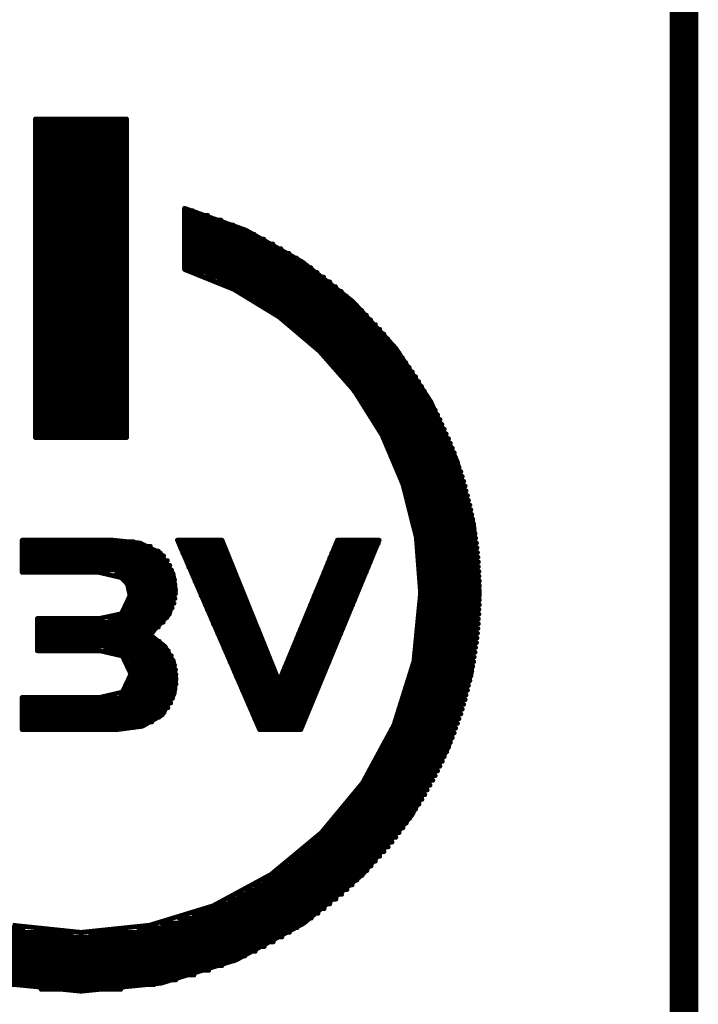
# Model space of a CAD drawing. Extents: x -0.07 to 0.95, y -0.15 to 1.54.
# Tile 12 of 13: x 0.81 to 0.95, y 0.76 to 0.96. Entities that reach past the tile are written whole.
import ezdxf

# ---------------------------------------------------------------- set-up
doc = ezdxf.new("R2010")
doc.units = 0
doc.layers.get('0').update_dxf_attribs({"linetype": 'CONTINUOUS'})
doc.layers.add('gko', color=6, linetype='CONTINUOUS')
doc.layers.add('gto', color=2, linetype='CONTINUOUS')

# ---------------------------------------------------------------- blocks, each defined once
blk = doc.blocks.new('D66')
at = {"const_width": 0.0005}
blk.add_lwpolyline([(-0.00025, 0, 1), (0.00025, 0, 1)], format="xyb", close=True, dxfattribs=at)

msp = doc.modelspace()

# ---------------------------------------------------------------- linework, layer by layer
at = {"layer": 'gko', "color": 6, "const_width": 0.006}
msp.add_lwpolyline([(0.95, -0.05), (0.95, 1.45)], dxfattribs=at)
at = {"layer": 'gto', "color": 2, "const_width": 0.001}
for points in [[(0.8134, 0.9417), (0.8326, 0.9417)], [(0.8134, 0.8746), (0.8134, 0.9417)], [(0.8134, 0.9413), (0.8326, 0.9413)], [(0.8326, 0.8746), (0.8326, 0.9417)], [(0.8134, 0.9403), (0.8326, 0.9403)], [(0.8134, 0.9393), (0.8326, 0.9393)], [(0.8134, 0.9383), (0.8326, 0.9383)], [(0.8134, 0.9373), (0.8326, 0.9373)], [(0.8134, 0.9363), (0.8326, 0.9363)], [(0.8134, 0.9353), (0.8326, 0.9353)], [(0.8134, 0.9343), (0.8326, 0.9343)], [(0.8134, 0.9333), (0.8326, 0.9333)], [(0.8134, 0.9323), (0.8326, 0.9323)], [(0.8134, 0.9313), (0.8326, 0.9313)], [(0.8134, 0.9303), (0.8326, 0.9303)], [(0.8134, 0.9293), (0.8326, 0.9293)], [(0.8134, 0.9283), (0.8326, 0.9283)], [(0.8134, 0.9273), (0.8326, 0.9273)], [(0.8134, 0.9263), (0.8326, 0.9263)], [(0.8134, 0.9253), (0.8326, 0.9253)], [(0.8134, 0.9243), (0.8326, 0.9243)], [(0.8134, 0.9233), (0.8326, 0.9233)], [(0.8134, 0.9223), (0.8326, 0.9223)], [(0.8448, 0.9229), (0.8577, 0.9183)], [(0.8448, 0.91), (0.8448, 0.9229)], [(0.8448, 0.9224), (0.8465, 0.9224)], [(0.8134, 0.9213), (0.8326, 0.9213)], [(0.8134, 0.9203), (0.8326, 0.9203)], [(0.8448, 0.9214), (0.8497, 0.9214)], [(0.8448, 0.9204), (0.8525, 0.9204)], [(0.8134, 0.9193), (0.8326, 0.9193)], [(0.8134, 0.9183), (0.8326, 0.9183)], [(0.8448, 0.9194), (0.855, 0.9194)], [(0.8448, 0.9184), (0.8573, 0.9184)], [(0.8577, 0.9183), (0.8696, 0.9116)], [(0.8134, 0.9173), (0.8326, 0.9173)], [(0.8134, 0.9163), (0.8326, 0.9163)], [(0.8448, 0.9174), (0.8595, 0.9174)], [(0.8448, 0.9164), (0.8615, 0.9164)], [(0.8134, 0.9153), (0.8326, 0.9153)], [(0.8134, 0.9143), (0.8326, 0.9143)], [(0.8448, 0.9154), (0.8634, 0.9154)], [(0.8448, 0.9144), (0.8651, 0.9144)], [(0.8134, 0.9133), (0.8326, 0.9133)], [(0.8134, 0.9123), (0.8326, 0.9123)], [(0.8448, 0.9134), (0.8668, 0.9134)], [(0.8448, 0.9124), (0.8684, 0.9124)], [(0.8134, 0.9113), (0.8326, 0.9113)], [(0.8134, 0.9103), (0.8326, 0.9103)], [(0.8448, 0.9114), (0.8699, 0.9114)], [(0.8448, 0.9104), (0.8714, 0.9104)], [(0.8448, 0.91), (0.8552, 0.9058)], [(0.8696, 0.9116), (0.8802, 0.9033)], [(0.8134, 0.9093), (0.8326, 0.9093)], [(0.8134, 0.9083), (0.8326, 0.9083)], [(0.8466, 0.9094), (0.8727, 0.9094)], [(0.8493, 0.9084), (0.8741, 0.9084)], [(0.8134, 0.9073), (0.8326, 0.9073)], [(0.8134, 0.9063), (0.8326, 0.9063)], [(0.8517, 0.9074), (0.8754, 0.9074)], [(0.8539, 0.9064), (0.8766, 0.9064)], [(0.8552, 0.9058), (0.8647, 0.9)], [(0.8134, 0.9053), (0.8326, 0.9053)], [(0.8134, 0.9043), (0.8326, 0.9043)], [(0.8559, 0.9054), (0.8778, 0.9054)], [(0.8577, 0.9044), (0.8789, 0.9044)], [(0.8134, 0.9033), (0.8326, 0.9033)], [(0.8134, 0.9023), (0.8326, 0.9023)], [(0.8595, 0.9034), (0.88, 0.9034)], [(0.8611, 0.9024), (0.8811, 0.9024)], [(0.8802, 0.9033), (0.8893, 0.8934)], [(0.8134, 0.9013), (0.8326, 0.9013)], [(0.8134, 0.9003), (0.8326, 0.9003)], [(0.8626, 0.9014), (0.8821, 0.9014)], [(0.8641, 0.9004), (0.8831, 0.9004)], [(0.8647, 0.9), (0.8732, 0.8928)], [(0.8134, 0.8993), (0.8326, 0.8993)], [(0.8134, 0.8983), (0.8326, 0.8983)], [(0.8655, 0.8994), (0.884, 0.8994)], [(0.8668, 0.8984), (0.885, 0.8984)], [(0.8681, 0.8974), (0.8859, 0.8974)], [(0.8134, 0.8973), (0.8326, 0.8973)], [(0.8134, 0.8963), (0.8326, 0.8963)], [(0.8693, 0.8964), (0.8868, 0.8964)], [(0.8704, 0.8954), (0.8876, 0.8954)], [(0.8134, 0.8953), (0.8326, 0.8953)], [(0.8134, 0.8943), (0.8326, 0.8943)], [(0.8134, 0.8933), (0.8326, 0.8933)], [(0.8715, 0.8944), (0.8884, 0.8944)], [(0.8726, 0.8934), (0.8892, 0.8934)], [(0.8893, 0.8934), (0.8967, 0.8821)], [(0.8134, 0.8923), (0.8326, 0.8923)], [(0.8134, 0.8913), (0.8326, 0.8913)], [(0.8732, 0.8928), (0.8805, 0.8845)], [(0.8736, 0.8924), (0.89, 0.8924)], [(0.8746, 0.8914), (0.8907, 0.8914)], [(0.8134, 0.8903), (0.8326, 0.8903)], [(0.8134, 0.8893), (0.8326, 0.8893)], [(0.8755, 0.8904), (0.8914, 0.8904)], [(0.8764, 0.8894), (0.8921, 0.8894)], [(0.8134, 0.8883), (0.8326, 0.8883)], [(0.8134, 0.8873), (0.8326, 0.8873)], [(0.8773, 0.8884), (0.8928, 0.8884)], [(0.8782, 0.8874), (0.8935, 0.8874)], [(0.8134, 0.8863), (0.8326, 0.8863)], [(0.8134, 0.8853), (0.8326, 0.8853)], [(0.879, 0.8864), (0.8941, 0.8864)], [(0.8798, 0.8854), (0.8947, 0.8854)], [(0.8134, 0.8843), (0.8326, 0.8843)], [(0.8134, 0.8833), (0.8326, 0.8833)], [(0.8805, 0.8845), (0.8864, 0.8751)], [(0.8805, 0.8844), (0.8953, 0.8844)], [(0.8812, 0.8834), (0.8959, 0.8834)], [(0.8134, 0.8823), (0.8326, 0.8823)], [(0.8134, 0.8813), (0.8326, 0.8813)], [(0.8819, 0.8824), (0.8965, 0.8824)], [(0.8826, 0.8814), (0.897, 0.8814)], [(0.8967, 0.8821), (0.9022, 0.8696)], [(0.8134, 0.8803), (0.8326, 0.8803)], [(0.8134, 0.8793), (0.8326, 0.8793)], [(0.8833, 0.8804), (0.8976, 0.8804)], [(0.8839, 0.8794), (0.8981, 0.8794)], [(0.8134, 0.8783), (0.8326, 0.8783)], [(0.8134, 0.8773), (0.8326, 0.8773)], [(0.8845, 0.8784), (0.8986, 0.8784)], [(0.8851, 0.8774), (0.899, 0.8774)], [(0.8134, 0.8763), (0.8326, 0.8763)], [(0.8134, 0.8753), (0.8326, 0.8753)], [(0.8134, 0.8746), (0.8326, 0.8746)], [(0.8857, 0.8764), (0.8995, 0.8764)], [(0.8862, 0.8754), (0.8999, 0.8754)], [(0.8864, 0.8751), (0.8908, 0.8647)], [(0.8867, 0.8744), (0.9004, 0.8744)], [(0.8872, 0.8734), (0.9008, 0.8734)], [(0.8877, 0.8724), (0.9012, 0.8724)], [(0.8882, 0.8714), (0.9016, 0.8714)], [(0.8886, 0.8704), (0.9019, 0.8704)], [(0.889, 0.8694), (0.9023, 0.8694)], [(0.8895, 0.8684), (0.9026, 0.8684)], [(0.9022, 0.8696), (0.9057, 0.8561)], [(0.8898, 0.8674), (0.903, 0.8674)], [(0.8902, 0.8664), (0.9033, 0.8664)], [(0.8906, 0.8654), (0.9036, 0.8654)], [(0.8908, 0.8647), (0.8936, 0.8536)], [(0.8909, 0.8644), (0.9039, 0.8644)], [(0.8912, 0.8634), (0.9041, 0.8634)], [(0.8915, 0.8624), (0.9044, 0.8624)], [(0.8918, 0.8614), (0.9046, 0.8614)], [(0.8921, 0.8604), (0.9049, 0.8604)], [(0.8924, 0.8594), (0.9051, 0.8594)], [(0.8926, 0.8584), (0.9053, 0.8584)], [(0.8928, 0.8574), (0.9055, 0.8574)], [(0.8931, 0.8564), (0.9057, 0.8564)], [(0.9057, 0.8561), (0.9069, 0.8419)], [(0.8933, 0.8554), (0.9058, 0.8554)], [(0.8934, 0.8544), (0.906, 0.8544)], [(0.8106, 0.853), (0.8297, 0.853)], [(0.8106, 0.8462), (0.8106, 0.853)], [(0.8106, 0.8527), (0.834, 0.8527)], [(0.8297, 0.853), (0.8354, 0.8524)], [(0.8354, 0.8524), (0.8397, 0.8503)], [(0.8433, 0.853), (0.8606, 0.8131)], [(0.8433, 0.853), (0.8527, 0.853)], [(0.8436, 0.8523), (0.853, 0.8523)], [(0.8527, 0.853), (0.8647, 0.8233)], [(0.8647, 0.8233), (0.877, 0.853)], [(0.8693, 0.8131), (0.8858, 0.853)], [(0.8767, 0.8523), (0.8856, 0.8523)], [(0.877, 0.853), (0.8858, 0.853)], [(0.8936, 0.8536), (0.8945, 0.8419)], [(0.8936, 0.8534), (0.9061, 0.8534)], [(0.8938, 0.8524), (0.9063, 0.8524)], [(0.8106, 0.8517), (0.8376, 0.8517)], [(0.8106, 0.8507), (0.8393, 0.8507)], [(0.8106, 0.8497), (0.8404, 0.8497)], [(0.8397, 0.8503), (0.8424, 0.8459)], [(0.844, 0.8513), (0.8534, 0.8513)], [(0.8444, 0.8503), (0.8538, 0.8503)], [(0.8758, 0.8503), (0.8847, 0.8503)], [(0.8763, 0.8513), (0.8851, 0.8513)], [(0.8939, 0.8514), (0.9064, 0.8514)], [(0.894, 0.8504), (0.9065, 0.8504)], [(0.8106, 0.8487), (0.8412, 0.8487)], [(0.8106, 0.8477), (0.8417, 0.8477)], [(0.8449, 0.8493), (0.8542, 0.8493)], [(0.8453, 0.8483), (0.8546, 0.8483)], [(0.875, 0.8483), (0.8839, 0.8483)], [(0.8754, 0.8493), (0.8843, 0.8493)], [(0.8941, 0.8494), (0.9066, 0.8494)], [(0.8942, 0.8484), (0.9067, 0.8484)], [(0.8106, 0.8467), (0.8421, 0.8467)], [(0.8106, 0.8462), (0.8268, 0.8462)], [(0.8268, 0.8462), (0.8315, 0.8451)], [(0.8303, 0.8457), (0.8424, 0.8457)], [(0.8424, 0.8459), (0.8429, 0.8423)], [(0.8457, 0.8473), (0.855, 0.8473)], [(0.8462, 0.8463), (0.8554, 0.8463)], [(0.8742, 0.8463), (0.8831, 0.8463)], [(0.8746, 0.8473), (0.8835, 0.8473)], [(0.8943, 0.8474), (0.9067, 0.8474)], [(0.8944, 0.8464), (0.9068, 0.8464)], [(0.8315, 0.8451), (0.8328, 0.8437)], [(0.8321, 0.8447), (0.8427, 0.8447)], [(0.8328, 0.8437), (0.8333, 0.8413)], [(0.8328, 0.8437), (0.8428, 0.8437)], [(0.8466, 0.8453), (0.8558, 0.8453)], [(0.847, 0.8443), (0.8562, 0.8443)], [(0.8734, 0.8443), (0.8822, 0.8443)], [(0.8738, 0.8453), (0.8826, 0.8453)], [(0.8944, 0.8454), (0.9068, 0.8454)], [(0.8945, 0.8444), (0.9069, 0.8444)], [(0.8332, 0.8427), (0.8429, 0.8427)], [(0.8333, 0.8417), (0.8429, 0.8417)], [(0.8416, 0.8374), (0.8429, 0.8423)], [(0.8475, 0.8433), (0.8566, 0.8433)], [(0.8479, 0.8423), (0.857, 0.8423)], [(0.8725, 0.8423), (0.8814, 0.8423)], [(0.873, 0.8433), (0.8818, 0.8433)], [(0.8931, 0.8275), (0.8945, 0.8419)], [(0.8945, 0.8434), (0.9069, 0.8434)], [(0.8945, 0.8424), (0.9069, 0.8424)], [(0.8945, 0.8414), (0.9069, 0.8414)], [(0.9052, 0.825), (0.9069, 0.8419)], [(0.8315, 0.8375), (0.8333, 0.8413)], [(0.8331, 0.8397), (0.8426, 0.8397)], [(0.8333, 0.8407), (0.8428, 0.8407)], [(0.8483, 0.8413), (0.8574, 0.8413)], [(0.8488, 0.8403), (0.8578, 0.8403)], [(0.8717, 0.8403), (0.8806, 0.8403)], [(0.8721, 0.8413), (0.881, 0.8413)], [(0.8945, 0.8404), (0.9069, 0.8404)], [(0.8945, 0.8394), (0.9069, 0.8394)], [(0.8268, 0.8365), (0.8315, 0.8375)], [(0.8317, 0.8377), (0.8417, 0.8377)], [(0.8327, 0.8387), (0.8422, 0.8387)], [(0.8375, 0.8331), (0.8416, 0.8374)], [(0.8492, 0.8393), (0.8582, 0.8393)], [(0.8496, 0.8383), (0.8586, 0.8383)], [(0.8501, 0.8373), (0.859, 0.8373)], [(0.8705, 0.8373), (0.8793, 0.8373)], [(0.8709, 0.8383), (0.8797, 0.8383)], [(0.8713, 0.8393), (0.8802, 0.8393)], [(0.8944, 0.8384), (0.9068, 0.8384)], [(0.8944, 0.8374), (0.9068, 0.8374)], [(0.8138, 0.8365), (0.8268, 0.8365)], [(0.8138, 0.8297), (0.8138, 0.8365)], [(0.8138, 0.8357), (0.8403, 0.8357)], [(0.8288, 0.8367), (0.8411, 0.8367)], [(0.8505, 0.8363), (0.8594, 0.8363)], [(0.8509, 0.8353), (0.8598, 0.8353)], [(0.8697, 0.8353), (0.8785, 0.8353)], [(0.8701, 0.8363), (0.8789, 0.8363)], [(0.8942, 0.8354), (0.9067, 0.8354)], [(0.8943, 0.8364), (0.9067, 0.8364)], [(0.8138, 0.8347), (0.8393, 0.8347)], [(0.8138, 0.8337), (0.8382, 0.8337)], [(0.8514, 0.8343), (0.8603, 0.8343)], [(0.8518, 0.8333), (0.8607, 0.8333)], [(0.8688, 0.8333), (0.8777, 0.8333)], [(0.8692, 0.8343), (0.8781, 0.8343)], [(0.894, 0.8334), (0.9065, 0.8334)], [(0.8941, 0.8344), (0.9066, 0.8344)], [(0.8138, 0.8327), (0.8381, 0.8327)], [(0.8138, 0.8317), (0.8395, 0.8317)], [(0.8375, 0.8331), (0.8407, 0.8306)], [(0.8523, 0.8323), (0.8611, 0.8323)], [(0.8527, 0.8313), (0.8615, 0.8313)], [(0.868, 0.8313), (0.8768, 0.8313)], [(0.8684, 0.8323), (0.8772, 0.8323)], [(0.8938, 0.8314), (0.9063, 0.8314)], [(0.8939, 0.8324), (0.9064, 0.8324)], [(0.8138, 0.8307), (0.8406, 0.8307)], [(0.8138, 0.8297), (0.827, 0.8297)], [(0.827, 0.8297), (0.8317, 0.8286)], [(0.8279, 0.8297), (0.8414, 0.8297)], [(0.8407, 0.8306), (0.8425, 0.8273)], [(0.8531, 0.8303), (0.8619, 0.8303)], [(0.8536, 0.8293), (0.8623, 0.8293)], [(0.8672, 0.8293), (0.876, 0.8293)], [(0.8676, 0.8303), (0.8764, 0.8303)], [(0.8934, 0.8294), (0.906, 0.8294)], [(0.8936, 0.8304), (0.9061, 0.8304)], [(0.8316, 0.8287), (0.842, 0.8287)], [(0.8317, 0.8286), (0.8335, 0.8248)], [(0.8327, 0.8277), (0.8424, 0.8277)], [(0.8425, 0.8273), (0.843, 0.8238)], [(0.854, 0.8283), (0.8627, 0.8283)], [(0.8544, 0.8273), (0.8631, 0.8273)], [(0.8664, 0.8273), (0.8752, 0.8273)], [(0.8668, 0.8283), (0.8756, 0.8283)], [(0.8889, 0.8141), (0.8931, 0.8275)], [(0.8931, 0.8274), (0.9057, 0.8274)], [(0.8933, 0.8284), (0.9058, 0.8284)], [(0.8332, 0.8267), (0.8427, 0.8267)], [(0.8334, 0.8257), (0.8429, 0.8257)], [(0.8549, 0.8263), (0.8635, 0.8263)], [(0.8553, 0.8253), (0.8639, 0.8253)], [(0.8655, 0.8253), (0.8743, 0.8253)], [(0.8659, 0.8263), (0.8747, 0.8263)], [(0.8926, 0.8254), (0.9053, 0.8254)], [(0.8928, 0.8264), (0.9055, 0.8264)], [(0.9003, 0.8093), (0.9052, 0.825)], [(0.8317, 0.821), (0.8335, 0.8248)], [(0.8334, 0.8237), (0.843, 0.8237)], [(0.8335, 0.8247), (0.843, 0.8247)], [(0.8426, 0.8206), (0.843, 0.8238)], [(0.8557, 0.8243), (0.8643, 0.8243)], [(0.8562, 0.8233), (0.8647, 0.8233)], [(0.8647, 0.8233), (0.8735, 0.8233)], [(0.8651, 0.8243), (0.8739, 0.8243)], [(0.8921, 0.8234), (0.9049, 0.8234)], [(0.8924, 0.8244), (0.9051, 0.8244)], [(0.827, 0.8199), (0.8317, 0.821)], [(0.8311, 0.8207), (0.8426, 0.8207)], [(0.8326, 0.8217), (0.8428, 0.8217)], [(0.8331, 0.8227), (0.843, 0.8227)], [(0.8566, 0.8223), (0.8731, 0.8223)], [(0.857, 0.8213), (0.8727, 0.8213)], [(0.8915, 0.8214), (0.9044, 0.8214)], [(0.8918, 0.8224), (0.9046, 0.8224)], [(0.8106, 0.8199), (0.827, 0.8199)], [(0.8106, 0.8131), (0.8106, 0.8199)], [(0.8106, 0.8197), (0.8423, 0.8197)], [(0.8106, 0.8187), (0.8419, 0.8187)], [(0.8401, 0.8162), (0.8426, 0.8206)], [(0.8575, 0.8203), (0.8722, 0.8203)], [(0.8579, 0.8193), (0.8718, 0.8193)], [(0.8909, 0.8194), (0.9039, 0.8194)], [(0.8912, 0.8204), (0.9041, 0.8204)], [(0.8106, 0.8177), (0.8413, 0.8177)], [(0.8106, 0.8167), (0.8405, 0.8167)], [(0.8583, 0.8183), (0.8714, 0.8183)], [(0.8588, 0.8173), (0.871, 0.8173)], [(0.8902, 0.8174), (0.9033, 0.8174)], [(0.8906, 0.8184), (0.9036, 0.8184)], [(0.8106, 0.8157), (0.8394, 0.8157)], [(0.8106, 0.8147), (0.8379, 0.8147)], [(0.8359, 0.8138), (0.8401, 0.8162)], [(0.8592, 0.8163), (0.8706, 0.8163)], [(0.8596, 0.8153), (0.8702, 0.8153)], [(0.8895, 0.8154), (0.9026, 0.8154)], [(0.8898, 0.8164), (0.903, 0.8164)], [(0.8106, 0.8137), (0.8353, 0.8137)], [(0.8106, 0.8131), (0.8306, 0.8131)], [(0.8306, 0.8131), (0.8359, 0.8138)], [(0.8601, 0.8143), (0.8698, 0.8143)], [(0.8605, 0.8133), (0.8693, 0.8133)], [(0.8606, 0.8131), (0.8693, 0.8131)], [(0.8823, 0.8019), (0.8889, 0.8141)], [(0.8882, 0.8124), (0.9016, 0.8124)], [(0.8886, 0.8134), (0.9019, 0.8134)], [(0.889, 0.8144), (0.9023, 0.8144)], [(0.8872, 0.8104), (0.9008, 0.8104)], [(0.8877, 0.8114), (0.9012, 0.8114)], [(0.8862, 0.8084), (0.9, 0.8084)], [(0.8867, 0.8094), (0.9004, 0.8094)], [(0.8926, 0.795), (0.9003, 0.8093)], [(0.8851, 0.8064), (0.8991, 0.8064)], [(0.8857, 0.8074), (0.8995, 0.8074)], [(0.8839, 0.8044), (0.8981, 0.8044)], [(0.8845, 0.8054), (0.8986, 0.8054)], [(0.8826, 0.8024), (0.8971, 0.8024)], [(0.8833, 0.8034), (0.8976, 0.8034)], [(0.8736, 0.7914), (0.8823, 0.8019)], [(0.8813, 0.8004), (0.8959, 0.8004)], [(0.882, 0.8014), (0.8965, 0.8014)], [(0.8798, 0.7984), (0.8948, 0.7984)], [(0.8805, 0.7994), (0.8954, 0.7994)], [(0.8782, 0.7964), (0.8935, 0.7964)], [(0.879, 0.7974), (0.8942, 0.7974)], [(0.8765, 0.7944), (0.8922, 0.7944)], [(0.8773, 0.7954), (0.8929, 0.7954)], [(0.8823, 0.7826), (0.8926, 0.795)], [(0.8746, 0.7924), (0.8908, 0.7924)], [(0.8755, 0.7934), (0.8915, 0.7934)], [(0.863, 0.7826), (0.8736, 0.7914)], [(0.8726, 0.7904), (0.8893, 0.7904)], [(0.8736, 0.7914), (0.89, 0.7914)], [(0.8704, 0.7884), (0.8877, 0.7884)], [(0.8715, 0.7894), (0.8885, 0.7894)], [(0.8681, 0.7864), (0.8859, 0.7864)], [(0.8693, 0.7874), (0.8868, 0.7874)], [(0.8641, 0.7834), (0.8832, 0.7834)], [(0.8655, 0.7844), (0.8841, 0.7844)], [(0.8668, 0.7854), (0.885, 0.7854)], [(0.8508, 0.776), (0.863, 0.7826)], [(0.8611, 0.7814), (0.8811, 0.7814)], [(0.8627, 0.7824), (0.8822, 0.7824)], [(0.8699, 0.7723), (0.8823, 0.7826)], [(0.8577, 0.7794), (0.879, 0.7794)], [(0.8595, 0.7804), (0.8801, 0.7804)], [(0.8539, 0.7774), (0.8767, 0.7774)], [(0.8559, 0.7784), (0.8779, 0.7784)], [(0.8374, 0.7719), (0.8508, 0.776)], [(0.8493, 0.7754), (0.8742, 0.7754)], [(0.8517, 0.7764), (0.8754, 0.7764)], [(0.8436, 0.7734), (0.8715, 0.7734)], [(0.8466, 0.7744), (0.8729, 0.7744)], [(0.7775, 0.7714), (0.811, 0.7714)], [(0.8086, 0.7719), (0.823, 0.7704)], [(0.823, 0.7704), (0.8374, 0.7719)], [(0.835, 0.7714), (0.8685, 0.7714)], [(0.8399, 0.7724), (0.87, 0.7724)], [(0.8557, 0.7646), (0.8699, 0.7723)], [(0.779, 0.7704), (0.8212, 0.7704)], [(0.7807, 0.7694), (0.8653, 0.7694)], [(0.8248, 0.7704), (0.8669, 0.7704)], [(0.7825, 0.7684), (0.8635, 0.7684)], [(0.7843, 0.7674), (0.8616, 0.7674)], [(0.7863, 0.7664), (0.8597, 0.7664)], [(0.7884, 0.7654), (0.8575, 0.7654)], [(0.7908, 0.7644), (0.8552, 0.7644)], [(0.7933, 0.7634), (0.8527, 0.7634)], [(0.8399, 0.7597), (0.8557, 0.7646)], [(0.7961, 0.7624), (0.8499, 0.7624)], [(0.7992, 0.7614), (0.8468, 0.7614)], [(0.8029, 0.7604), (0.843, 0.7604)], [(0.8061, 0.7597), (0.823, 0.758)], [(0.8076, 0.7594), (0.8384, 0.7594)], [(0.823, 0.758), (0.8399, 0.7597)], [(0.8146, 0.7584), (0.8314, 0.7584)]]:
    msp.add_lwpolyline(points, dxfattribs=at)

# ---------------------------------------------------------------- block references
at = {"layer": 'gto'}
for p in [(0.8134, 0.9417), (0.8134, 0.9417), (0.8134, 0.9413), (0.8326, 0.9417), (0.8326, 0.9417), (0.8326, 0.9413), (0.8134, 0.9403), (0.8134, 0.9393), (0.8326, 0.9403), (0.8326, 0.9393), (0.8134, 0.9383), (0.8134, 0.9373), (0.8326, 0.9383), (0.8326, 0.9373), (0.8134, 0.9363), (0.8134, 0.9353), (0.8326, 0.9363), (0.8326, 0.9353), (0.8134, 0.9343), (0.8134, 0.9333), (0.8326, 0.9343), (0.8326, 0.9333), (0.8134, 0.9323), (0.8134, 0.9313), (0.8326, 0.9323), (0.8326, 0.9313), (0.8134, 0.9303), (0.8134, 0.9293), (0.8326, 0.9303), (0.8326, 0.9293), (0.8134, 0.9283), (0.8134, 0.9273), (0.8326, 0.9283), (0.8326, 0.9273), (0.8134, 0.9263), (0.8134, 0.9253), (0.8326, 0.9263), (0.8326, 0.9253), (0.8134, 0.9243), (0.8134, 0.9233), (0.8134, 0.9223), (0.8326, 0.9243), (0.8326, 0.9233), (0.8326, 0.9223), (0.8448, 0.9229), (0.8448, 0.9229), (0.8448, 0.9224), (0.8465, 0.9224), (0.8134, 0.9213), (0.8134, 0.9203), (0.8326, 0.9213), (0.8326, 0.9203), (0.8448, 0.9214), (0.8448, 0.9204), (0.8497, 0.9214), (0.8525, 0.9204), (0.8134, 0.9193), (0.8134, 0.9183), (0.8326, 0.9193), (0.8326, 0.9183), (0.8448, 0.9194), (0.8448, 0.9184), (0.855, 0.9194), (0.8573, 0.9184), (0.8577, 0.9183), (0.8134, 0.9173), (0.8134, 0.9163), (0.8326, 0.9173), (0.8326, 0.9163), (0.8448, 0.9174), (0.8448, 0.9164), (0.8595, 0.9174), (0.8615, 0.9164), (0.8134, 0.9153), (0.8134, 0.9143), (0.8326, 0.9153), (0.8326, 0.9143), (0.8448, 0.9154), (0.8448, 0.9144), (0.8634, 0.9154), (0.8651, 0.9144), (0.8134, 0.9133), (0.8134, 0.9123), (0.8326, 0.9133), (0.8326, 0.9123), (0.8448, 0.9134), (0.8448, 0.9124), (0.8668, 0.9134), (0.8684, 0.9124), (0.8134, 0.9113), (0.8134, 0.9103), (0.8326, 0.9113), (0.8326, 0.9103), (0.8448, 0.9114), (0.8448, 0.9104), (0.8448, 0.91), (0.8448, 0.91), (0.8696, 0.9116), (0.8696, 0.9116), (0.8699, 0.9114), (0.8714, 0.9104), (0.8134, 0.9093), (0.8134, 0.9083), (0.8326, 0.9093), (0.8326, 0.9083), (0.8466, 0.9094), (0.8493, 0.9084), (0.8727, 0.9094), (0.8741, 0.9084), (0.8134, 0.9073), (0.8134, 0.9063), (0.8326, 0.9073), (0.8326, 0.9063), (0.8517, 0.9074), (0.8539, 0.9064), (0.8552, 0.9058), (0.8552, 0.9058), (0.8754, 0.9074), (0.8766, 0.9064), (0.8134, 0.9053), (0.8134, 0.9043), (0.8326, 0.9053), (0.8326, 0.9043), (0.8559, 0.9054), (0.8577, 0.9044), (0.8778, 0.9054), (0.8789, 0.9044), (0.8134, 0.9033), (0.8134, 0.9023), (0.8326, 0.9033), (0.8326, 0.9023), (0.8595, 0.9034), (0.8611, 0.9024), (0.88, 0.9034), (0.8802, 0.9033), (0.8811, 0.9024), (0.8134, 0.9013), (0.8134, 0.9003), (0.8326, 0.9013), (0.8326, 0.9003), (0.8626, 0.9014), (0.8641, 0.9004), (0.8647, 0.9), (0.8647, 0.9), (0.8821, 0.9014), (0.8831, 0.9004), (0.8134, 0.8993), (0.8134, 0.8983), (0.8326, 0.8993), (0.8326, 0.8983), (0.8655, 0.8994), (0.8668, 0.8984), (0.8681, 0.8974), (0.884, 0.8994), (0.885, 0.8984), (0.8859, 0.8974), (0.8134, 0.8973), (0.8134, 0.8963), (0.8326, 0.8973), (0.8326, 0.8963), (0.8693, 0.8964), (0.8704, 0.8954), (0.8868, 0.8964), (0.8876, 0.8954), (0.8134, 0.8953), (0.8134, 0.8943), (0.8134, 0.8933), (0.8326, 0.8953), (0.8326, 0.8943), (0.8326, 0.8933), (0.8715, 0.8944), (0.8726, 0.8934), (0.8884, 0.8944), (0.8892, 0.8934), (0.8893, 0.8934), (0.8134, 0.8923), (0.8134, 0.8913), (0.8326, 0.8923), (0.8326, 0.8913), (0.8732, 0.8928), (0.8732, 0.8928), (0.8736, 0.8924), (0.8746, 0.8914), (0.89, 0.8924), (0.8907, 0.8914), (0.8134, 0.8903), (0.8134, 0.8893), (0.8326, 0.8903), (0.8326, 0.8893), (0.8755, 0.8904), (0.8764, 0.8894), (0.8914, 0.8904), (0.8921, 0.8894), (0.8134, 0.8883), (0.8134, 0.8873), (0.8326, 0.8883), (0.8326, 0.8873), (0.8773, 0.8884), (0.8782, 0.8874), (0.8928, 0.8884), (0.8935, 0.8874), (0.8134, 0.8863), (0.8134, 0.8853), (0.8326, 0.8863), (0.8326, 0.8853), (0.879, 0.8864), (0.8798, 0.8854), (0.8941, 0.8864), (0.8947, 0.8854), (0.8134, 0.8843), (0.8134, 0.8833), (0.8326, 0.8843), (0.8326, 0.8833), (0.8805, 0.8845), (0.8805, 0.8845), (0.8805, 0.8844), (0.8812, 0.8834), (0.8953, 0.8844), (0.8959, 0.8834), (0.8134, 0.8823), (0.8134, 0.8813), (0.8326, 0.8823), (0.8326, 0.8813), (0.8819, 0.8824), (0.8826, 0.8814), (0.8965, 0.8824), (0.8967, 0.8821), (0.897, 0.8814), (0.8134, 0.8803), (0.8134, 0.8793), (0.8326, 0.8803), (0.8326, 0.8793), (0.8833, 0.8804), (0.8839, 0.8794), (0.8976, 0.8804), (0.8981, 0.8794), (0.8134, 0.8783), (0.8134, 0.8773), (0.8326, 0.8783), (0.8326, 0.8773), (0.8845, 0.8784), (0.8851, 0.8774), (0.8986, 0.8784), (0.899, 0.8774), (0.8134, 0.8763), (0.8134, 0.8753), (0.8134, 0.8746), (0.8134, 0.8746), (0.8326, 0.8763), (0.8326, 0.8753), (0.8326, 0.8746), (0.8326, 0.8746), (0.8857, 0.8764), (0.8862, 0.8754), (0.8864, 0.8751), (0.8864, 0.8751), (0.8995, 0.8764), (0.8999, 0.8754), (0.8867, 0.8744), (0.8872, 0.8734), (0.9004, 0.8744), (0.9008, 0.8734), (0.8877, 0.8724), (0.8882, 0.8714), (0.9012, 0.8724), (0.9016, 0.8714), (0.8886, 0.8704), (0.889, 0.8694), (0.8895, 0.8684), (0.9019, 0.8704), (0.9022, 0.8696), (0.9022, 0.8696), (0.9023, 0.8694), (0.9026, 0.8684), (0.8898, 0.8674), (0.8902, 0.8664), (0.903, 0.8674), (0.9033, 0.8664), (0.8906, 0.8654), (0.8908, 0.8647), (0.8908, 0.8647), (0.8909, 0.8644), (0.9036, 0.8654), (0.9039, 0.8644), (0.8912, 0.8634), (0.8915, 0.8624), (0.9041, 0.8634), (0.9044, 0.8624), (0.8918, 0.8614), (0.8921, 0.8604), (0.9046, 0.8614), (0.9049, 0.8604), (0.8924, 0.8594), (0.8926, 0.8584), (0.9051, 0.8594), (0.9053, 0.8584), (0.8928, 0.8574), (0.8931, 0.8564), (0.9055, 0.8574), (0.9057, 0.8564), (0.9057, 0.8561), (0.9057, 0.8561), (0.8933, 0.8554), (0.8934, 0.8544), (0.9058, 0.8554), (0.906, 0.8544), (0.8106, 0.853), (0.8106, 0.853), (0.8106, 0.8527), (0.8297, 0.853), (0.8297, 0.853), (0.834, 0.8527), (0.8354, 0.8524), (0.8354, 0.8524), (0.8433, 0.853), (0.8433, 0.853), (0.8436, 0.8523), (0.8527, 0.853), (0.8527, 0.853), (0.853, 0.8523), (0.8767, 0.8523), (0.877, 0.853), (0.877, 0.853), (0.8856, 0.8523), (0.8858, 0.853), (0.8858, 0.853), (0.8936, 0.8536), (0.8936, 0.8536), (0.8936, 0.8534), (0.8938, 0.8524), (0.9061, 0.8534), (0.9063, 0.8524), (0.8106, 0.8517), (0.8106, 0.8507), (0.8106, 0.8497), (0.8376, 0.8517), (0.8393, 0.8507), (0.8397, 0.8503), (0.8397, 0.8503), (0.8404, 0.8497), (0.844, 0.8513), (0.8444, 0.8503), (0.8534, 0.8513), (0.8538, 0.8503), (0.8758, 0.8503), (0.8763, 0.8513), (0.8847, 0.8503), (0.8851, 0.8513), (0.8939, 0.8514), (0.894, 0.8504), (0.9064, 0.8514), (0.9065, 0.8504), (0.8106, 0.8487), (0.8106, 0.8477), (0.8412, 0.8487), (0.8417, 0.8477), (0.8449, 0.8493), (0.8453, 0.8483), (0.8542, 0.8493), (0.8546, 0.8483), (0.875, 0.8483), (0.8754, 0.8493), (0.8839, 0.8483), (0.8843, 0.8493), (0.8941, 0.8494), (0.8942, 0.8484), (0.9066, 0.8494), (0.9067, 0.8484), (0.8106, 0.8467), (0.8106, 0.8462), (0.8106, 0.8462), (0.8268, 0.8462), (0.8268, 0.8462), (0.8303, 0.8457), (0.8421, 0.8467), (0.8424, 0.8459), (0.8424, 0.8459), (0.8424, 0.8457), (0.8457, 0.8473), (0.8462, 0.8463), (0.855, 0.8473), (0.8554, 0.8463), (0.8742, 0.8463), (0.8746, 0.8473), (0.8831, 0.8463), (0.8835, 0.8473), (0.8943, 0.8474), (0.8944, 0.8464), (0.9067, 0.8474), (0.9068, 0.8464), (0.8315, 0.8451), (0.8321, 0.8447), (0.8328, 0.8437), (0.8328, 0.8437), (0.8427, 0.8447), (0.8428, 0.8437), (0.8466, 0.8453), (0.847, 0.8443), (0.8558, 0.8453), (0.8562, 0.8443), (0.8734, 0.8443), (0.8738, 0.8453), (0.8822, 0.8443), (0.8826, 0.8453), (0.8944, 0.8454), (0.8945, 0.8444), (0.9068, 0.8454), (0.9069, 0.8444), (0.8332, 0.8427), (0.8333, 0.8417), (0.8429, 0.8427), (0.8429, 0.8423), (0.8429, 0.8423), (0.8429, 0.8417), (0.8475, 0.8433), (0.8479, 0.8423), (0.8566, 0.8433), (0.857, 0.8423), (0.8725, 0.8423), (0.873, 0.8433), (0.8814, 0.8423), (0.8818, 0.8433), (0.8945, 0.8434), (0.8945, 0.8424), (0.8945, 0.8419), (0.8945, 0.8419), (0.8945, 0.8414), (0.9069, 0.8434), (0.9069, 0.8424), (0.9069, 0.8419), (0.9069, 0.8419), (0.9069, 0.8414), (0.8331, 0.8397), (0.8333, 0.8413), (0.8333, 0.8413), (0.8333, 0.8407), (0.8426, 0.8397), (0.8428, 0.8407), (0.8483, 0.8413), (0.8488, 0.8403), (0.8574, 0.8413), (0.8578, 0.8403), (0.8717, 0.8403), (0.8721, 0.8413), (0.8806, 0.8403), (0.881, 0.8413), (0.8945, 0.8404), (0.8945, 0.8394), (0.9069, 0.8404), (0.9069, 0.8394), (0.8315, 0.8375), (0.8315, 0.8375), (0.8317, 0.8377), (0.8327, 0.8387), (0.8416, 0.8374), (0.8416, 0.8374), (0.8417, 0.8377), (0.8422, 0.8387), (0.8492, 0.8393), (0.8496, 0.8383), (0.8501, 0.8373), (0.8582, 0.8393), (0.8586, 0.8383), (0.859, 0.8373), (0.8705, 0.8373), (0.8709, 0.8383), (0.8713, 0.8393), (0.8793, 0.8373), (0.8797, 0.8383), (0.8802, 0.8393), (0.8944, 0.8384), (0.8944, 0.8374), (0.9068, 0.8384), (0.9068, 0.8374), (0.8138, 0.8365), (0.8138, 0.8365), (0.8138, 0.8357), (0.8268, 0.8365), (0.8268, 0.8365), (0.8288, 0.8367), (0.8403, 0.8357), (0.8411, 0.8367), (0.8505, 0.8363), (0.8509, 0.8353), (0.8594, 0.8363), (0.8598, 0.8353), (0.8697, 0.8353), (0.8701, 0.8363), (0.8785, 0.8353), (0.8789, 0.8363), (0.8942, 0.8354), (0.8943, 0.8364), (0.9067, 0.8364), (0.9067, 0.8354), (0.8138, 0.8347), (0.8138, 0.8337), (0.8382, 0.8337), (0.8393, 0.8347), (0.8514, 0.8343), (0.8518, 0.8333), (0.8603, 0.8343), (0.8607, 0.8333), (0.8688, 0.8333), (0.8692, 0.8343), (0.8777, 0.8333), (0.8781, 0.8343), (0.894, 0.8334), (0.8941, 0.8344), (0.9065, 0.8334), (0.9066, 0.8344), (0.8138, 0.8327), (0.8138, 0.8317), (0.8375, 0.8331), (0.8375, 0.8331), (0.8381, 0.8327), (0.8395, 0.8317), (0.8523, 0.8323), (0.8527, 0.8313), (0.8611, 0.8323), (0.8615, 0.8313), (0.868, 0.8313), (0.8684, 0.8323), (0.8768, 0.8313), (0.8772, 0.8323), (0.8938, 0.8314), (0.8939, 0.8324), (0.9063, 0.8314), (0.9064, 0.8324), (0.8138, 0.8307), (0.8138, 0.8297), (0.8138, 0.8297), (0.827, 0.8297), (0.827, 0.8297), (0.8279, 0.8297), (0.8406, 0.8307), (0.8407, 0.8306), (0.8407, 0.8306), (0.8414, 0.8297), (0.8531, 0.8303), (0.8536, 0.8293), (0.8619, 0.8303), (0.8623, 0.8293), (0.8672, 0.8293), (0.8676, 0.8303), (0.876, 0.8293), (0.8764, 0.8303), (0.8934, 0.8294), (0.8936, 0.8304), (0.906, 0.8294), (0.9061, 0.8304), (0.8316, 0.8287), (0.8317, 0.8286), (0.8327, 0.8277), (0.842, 0.8287), (0.8424, 0.8277), (0.8425, 0.8273), (0.8425, 0.8273), (0.854, 0.8283), (0.8544, 0.8273), (0.8627, 0.8283), (0.8631, 0.8273), (0.8664, 0.8273), (0.8668, 0.8283), (0.8752, 0.8273), (0.8756, 0.8283), (0.8931, 0.8275), (0.8931, 0.8275), (0.8931, 0.8274), (0.8933, 0.8284), (0.9057, 0.8274), (0.9058, 0.8284), (0.8332, 0.8267), (0.8334, 0.8257), (0.8427, 0.8267), (0.8429, 0.8257), (0.8549, 0.8263), (0.8553, 0.8253), (0.8635, 0.8263), (0.8639, 0.8253), (0.8655, 0.8253), (0.8659, 0.8263), (0.8743, 0.8253), (0.8747, 0.8263), (0.8926, 0.8254), (0.8928, 0.8264), (0.9052, 0.825), (0.9052, 0.825), (0.9053, 0.8254), (0.9055, 0.8264), (0.8334, 0.8237), (0.8335, 0.8248), (0.8335, 0.8248), (0.8335, 0.8247), (0.843, 0.8247), (0.843, 0.8238), (0.843, 0.8238), (0.843, 0.8237), (0.8557, 0.8243), (0.8562, 0.8233), (0.8643, 0.8243), (0.8647, 0.8233), (0.8647, 0.8233), (0.8647, 0.8233), (0.8647, 0.8233), (0.8651, 0.8243), (0.8735, 0.8233), (0.8739, 0.8243), (0.8921, 0.8234), (0.8924, 0.8244), (0.9049, 0.8234), (0.9051, 0.8244), (0.8311, 0.8207), (0.8317, 0.821), (0.8317, 0.821), (0.8326, 0.8217), (0.8331, 0.8227), (0.8426, 0.8207), (0.8428, 0.8217), (0.843, 0.8227), (0.8566, 0.8223), (0.857, 0.8213), (0.8727, 0.8213), (0.8731, 0.8223), (0.8915, 0.8214), (0.8918, 0.8224), (0.9044, 0.8214), (0.9046, 0.8224), (0.8106, 0.8199), (0.8106, 0.8199), (0.8106, 0.8197), (0.8106, 0.8187), (0.827, 0.8199), (0.827, 0.8199), (0.8419, 0.8187), (0.8423, 0.8197), (0.8426, 0.8206), (0.8575, 0.8203), (0.8579, 0.8193), (0.8718, 0.8193), (0.8722, 0.8203), (0.8909, 0.8194), (0.8912, 0.8204), (0.9039, 0.8194), (0.9041, 0.8204), (0.8106, 0.8177), (0.8106, 0.8167), (0.8405, 0.8167), (0.8413, 0.8177), (0.8583, 0.8183), (0.8588, 0.8173), (0.871, 0.8173), (0.8714, 0.8183), (0.8902, 0.8174), (0.8906, 0.8184), (0.9033, 0.8174), (0.9036, 0.8184), (0.8106, 0.8157), (0.8106, 0.8147), (0.8379, 0.8147), (0.8394, 0.8157), (0.8401, 0.8162), (0.8592, 0.8163), (0.8596, 0.8153), (0.8702, 0.8153), (0.8706, 0.8163), (0.8895, 0.8154), (0.8898, 0.8164), (0.9026, 0.8154), (0.903, 0.8164), (0.8106, 0.8137), (0.8106, 0.8131), (0.8106, 0.8131), (0.8306, 0.8131), (0.8306, 0.8131), (0.8353, 0.8137), (0.8359, 0.8138), (0.8601, 0.8143), (0.8605, 0.8133), (0.8606, 0.8131), (0.8606, 0.8131), (0.8693, 0.8133), (0.8693, 0.8131), (0.8693, 0.8131), (0.8698, 0.8143), (0.8882, 0.8124), (0.8886, 0.8134), (0.8889, 0.8141), (0.889, 0.8144), (0.9016, 0.8124), (0.9019, 0.8134), (0.9023, 0.8144), (0.8872, 0.8104), (0.8877, 0.8114), (0.9008, 0.8104), (0.9012, 0.8114), (0.8862, 0.8084), (0.8867, 0.8094), (0.9, 0.8084), (0.9003, 0.8093), (0.9003, 0.8093), (0.9004, 0.8094), (0.8851, 0.8064), (0.8857, 0.8074), (0.8991, 0.8064), (0.8995, 0.8074), (0.8839, 0.8044), (0.8845, 0.8054), (0.8981, 0.8044), (0.8986, 0.8054), (0.8826, 0.8024), (0.8833, 0.8034), (0.8971, 0.8024), (0.8976, 0.8034), (0.8813, 0.8004), (0.882, 0.8014), (0.8823, 0.8019), (0.8959, 0.8004), (0.8965, 0.8014), (0.8798, 0.7984), (0.8805, 0.7994), (0.8948, 0.7984), (0.8954, 0.7994), (0.8782, 0.7964), (0.879, 0.7974), (0.8935, 0.7964), (0.8942, 0.7974), (0.8765, 0.7944), (0.8773, 0.7954), (0.8922, 0.7944), (0.8926, 0.795), (0.8926, 0.795), (0.8929, 0.7954), (0.8746, 0.7924), (0.8755, 0.7934), (0.8908, 0.7924), (0.8915, 0.7934), (0.8726, 0.7904), (0.8736, 0.7914), (0.8736, 0.7914), (0.8893, 0.7904), (0.89, 0.7914), (0.8704, 0.7884), (0.8715, 0.7894), (0.8877, 0.7884), (0.8885, 0.7894), (0.8681, 0.7864), (0.8693, 0.7874), (0.8859, 0.7864), (0.8868, 0.7874), (0.8641, 0.7834), (0.8655, 0.7844), (0.8668, 0.7854), (0.8832, 0.7834), (0.8841, 0.7844), (0.885, 0.7854), (0.8611, 0.7814), (0.8627, 0.7824), (0.863, 0.7826), (0.8811, 0.7814), (0.8822, 0.7824), (0.8823, 0.7826), (0.8823, 0.7826), (0.8577, 0.7794), (0.8595, 0.7804), (0.879, 0.7794), (0.8801, 0.7804), (0.8539, 0.7774), (0.8559, 0.7784), (0.8767, 0.7774), (0.8779, 0.7784), (0.8493, 0.7754), (0.8508, 0.776), (0.8517, 0.7764), (0.8742, 0.7754), (0.8754, 0.7764), (0.8436, 0.7734), (0.8466, 0.7744), (0.8715, 0.7734), (0.8729, 0.7744), (0.811, 0.7714), (0.835, 0.7714), (0.8374, 0.7719), (0.8374, 0.7719), (0.8399, 0.7724), (0.8685, 0.7714), (0.8699, 0.7723), (0.8699, 0.7723), (0.87, 0.7724), (0.8212, 0.7704), (0.823, 0.7704), (0.8248, 0.7704), (0.8653, 0.7694), (0.8669, 0.7704), (0.8616, 0.7674), (0.8635, 0.7684), (0.8575, 0.7654), (0.8597, 0.7664), (0.8527, 0.7634), (0.8552, 0.7644), (0.8557, 0.7646), (0.8557, 0.7646), (0.8468, 0.7614), (0.8499, 0.7624), (0.8384, 0.7594), (0.8399, 0.7597), (0.8399, 0.7597), (0.843, 0.7604), (0.8146, 0.7584), (0.823, 0.758), (0.823, 0.758), (0.8314, 0.7584)]:
    msp.add_blockref('D66', p, dxfattribs=at)

doc.saveas('drawing.dxf')
